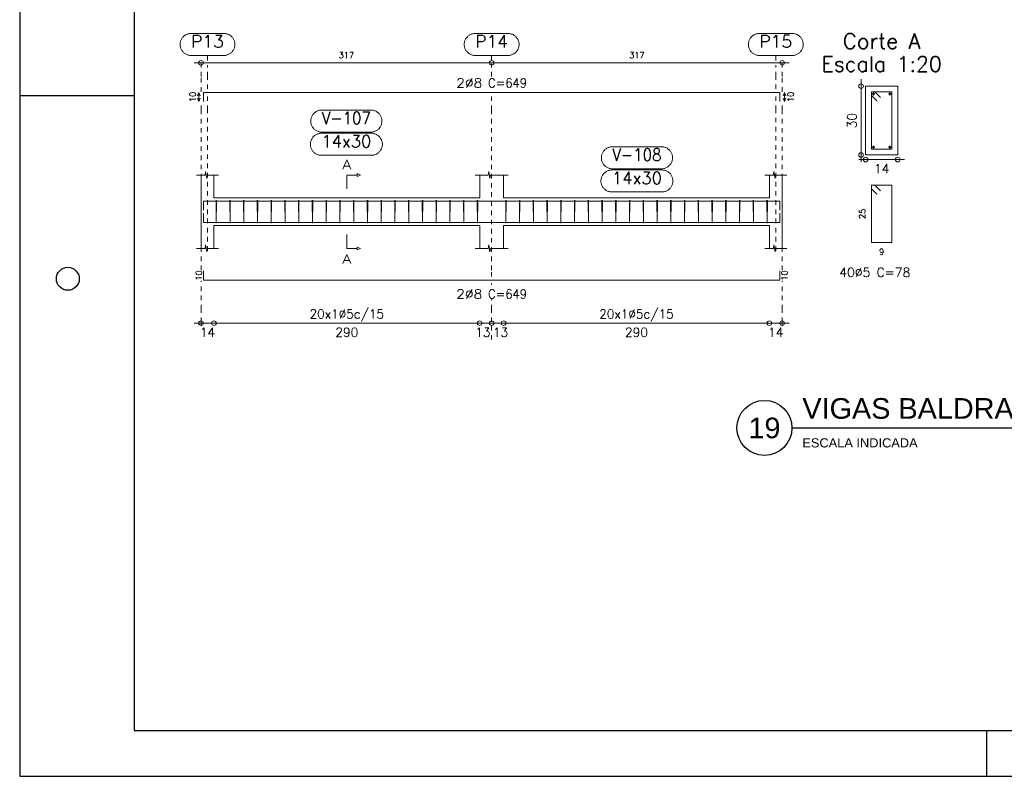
# Model space of a CAD drawing. Header units: millimetres. Extents: x -80 to 444, y 0 to 170.
# Tile 37 of 133: x 90 to 111, y 0 to 16. Entities that reach past the tile are written whole.
import ezdxf
from ezdxf.enums import TextEntityAlignment as Align

# ---------------------------------------------------------------- set-up
doc = ezdxf.new("R2010")
doc.units = ezdxf.units.MM
doc.linetypes.add('CYPE_PUNTO', pattern=[0.075, 0, -0.075])
for name, color, linetype, lineweight in [('ARM_COMPRIMENTOS', 3, 'Continuous', 0), ('ARM_DENTRO_VIGA', 4, 'Continuous', 15), ('ARM_ESTRIBOS', 3, 'Continuous', 0), ('ARM_TEXTOS', 3, 'Continuous', 0), ('COT_COTAS', 3, 'Continuous', 0), ('COT_EST', 3, 'Continuous', 0), ('COT_LIN_APOIOS', 2, 'CYPE_PUNTO', 0), ('COT_LIN_AUX_COTA', 2, 'CYPE_PUNTO', 0), ('MARCAS_PLANTA', 3, 'Continuous', 0), ('REF_NOME', 3, 'Continuous', 0), ('REF_REFERENCIA', 3, 'Continuous', 0), ('SEC_CONTORNOS', 2, 'Continuous', 9), ('SEC_DIM_VIGA', 3, 'Continuous', 0), ('TEXTO_REF_NOME', 3, 'Continuous', 0), ('TEXTO_REF_REFERENCIA', 3, 'Continuous', 0), ('TXT_COMP', 3, 'Continuous', 0), ('TXT_EST', 3, 'Continuous', 0)]:
    doc.layers.add(name, color=color, linetype=linetype, lineweight=lineweight)
doc.styles.add('CYPETXT', font='romans', dxfattribs={"height": 0.2})
doc.styles.get("Standard").update_dxf_attribs({"font": 'arial.ttf'})

msp = doc.modelspace()

# ---------------------------------------------------------------- linework, layer by layer
at = {"color": 1}
for p, q in [((90, 14.85), (92.5, 14.85)), ((111.1, 0), (111.1, 1))]:
    msp.add_line(p, q, dxfattribs=at)
at = {"color": 2}
msp.add_line((106.8507, 7.5975), (112.5864, 7.5975), dxfattribs=at)
msp.add_lwpolyline([(90, 59.4), (90, 0), (174.1, 0), (174.1, 59.4)], close=True, dxfattribs=at)
at = {"color": 6}
msp.add_lwpolyline([(92.5, 58.4), (92.5, 1), (173.1, 1), (173.1, 58.4)], close=True, dxfattribs=at)
at = {"color": 1}
msp.add_circle((91.05, 10.85), 0.25, dxfattribs=at)
at = {"color": 2}
msp.add_circle((106.2507, 7.5975), 0.6, dxfattribs=at)
at = {"layer": 'ARM_COMPRIMENTOS'}
for p, q in [((93.908, 14.915), (93.878, 14.84)), ((93.908, 14.915), (93.938, 14.84)), ((93.908, 14.715), (93.908, 14.915)), ((106.688, 14.915), (106.658, 14.84)), ((106.688, 14.915), (106.718, 14.84)), ((106.688, 14.915), (106.688, 14.715)), ((93.908, 14.715), (93.878, 14.79)), ((93.908, 14.715), (93.938, 14.79)), ((106.688, 14.715), (106.658, 14.79)), ((106.688, 14.715), (106.718, 14.79))]:
    msp.add_line(p, q, dxfattribs=at)
at = {"layer": 'ARM_DENTRO_VIGA'}
for p, q in [((108.5985, 14.88), (108.6585, 14.88)), ((108.6285, 14.91), (108.6285, 14.85)), ((108.9585, 14.88), (109.0185, 14.88)), ((108.9885, 14.91), (108.9885, 14.85)), ((108.6285, 13.75), (108.6285, 13.69)), ((108.9885, 13.75), (108.9885, 13.69)), ((108.5985, 13.72), (108.6585, 13.72)), ((108.9585, 13.72), (109.0185, 13.72))]:
    msp.add_line(p, q, dxfattribs=at)
for points in [[(94.008, 14.715), (94.008, 14.915), (106.588, 14.915), (106.588, 14.715)], [(94.008, 12.3447), (94.008, 12.5447), (106.588, 12.5447), (106.588, 12.3447)], [(94.008, 12.2807), (94.008, 12.0807), (106.588, 12.0807), (106.588, 12.2807)], [(94.008, 11.0227), (94.008, 10.8227), (106.588, 10.8227), (106.588, 11.0227)]]:
    msp.add_lwpolyline(points, dxfattribs=at)
for centre in [(108.6285, 14.88), (108.9885, 14.88), (108.6285, 13.72), (108.9885, 13.72)]:
    msp.add_circle(centre, 0.02, dxfattribs=at)
at = {"layer": 'ARM_ESTRIBOS'}
for points in [[(108.781, 14.8025), (108.6585, 14.925), (108.5835, 14.925), (108.5835, 13.675), (109.0335, 13.675), (109.0335, 14.925), (108.5835, 14.925), (108.5835, 14.85), (108.706, 14.7275)], [(108.781, 12.7675), (108.6585, 12.89), (108.5835, 12.89), (108.5835, 11.64), (109.0335, 11.64), (109.0335, 12.89), (108.5835, 12.89), (108.5835, 12.815), (108.706, 12.6925)], [(94.294, 12.5137), (94.294, 12.5627), (94.289, 12.0627), (94.284, 12.5627), (94.284, 12.5327), (94.284, 12.4837)], [(94.594, 12.5137), (94.594, 12.5627), (94.589, 12.0627), (94.584, 12.5627), (94.584, 12.5327), (94.584, 12.4837)], [(94.894, 12.5137), (94.894, 12.5627), (94.889, 12.0627), (94.884, 12.5627), (94.884, 12.5327), (94.884, 12.4837)], [(95.194, 12.5137), (95.194, 12.5627), (95.189, 12.0627), (95.184, 12.5627), (95.184, 12.5327), (95.184, 12.4837)], [(95.494, 12.5137), (95.494, 12.5627), (95.489, 12.0627), (95.484, 12.5627), (95.484, 12.5327), (95.484, 12.4837)], [(95.794, 12.5137), (95.794, 12.5627), (95.789, 12.0627), (95.784, 12.5627), (95.784, 12.5327), (95.784, 12.4837)], [(96.094, 12.5137), (96.094, 12.5627), (96.089, 12.0627), (96.084, 12.5627), (96.084, 12.5327), (96.084, 12.4837)], [(96.394, 12.5137), (96.394, 12.5627), (96.389, 12.0627), (96.384, 12.5627), (96.384, 12.5327), (96.384, 12.4837)], [(96.694, 12.5137), (96.694, 12.5627), (96.689, 12.0627), (96.684, 12.5627), (96.684, 12.5327), (96.684, 12.4837)], [(96.994, 12.5137), (96.994, 12.5627), (96.989, 12.0627), (96.984, 12.5627), (96.984, 12.5327), (96.984, 12.4837)], [(97.294, 12.5137), (97.294, 12.5627), (97.289, 12.0627), (97.284, 12.5627), (97.284, 12.5327), (97.284, 12.4837)], [(97.594, 12.5137), (97.594, 12.5627), (97.589, 12.0627), (97.584, 12.5627), (97.584, 12.5327), (97.584, 12.4837)], [(97.894, 12.5137), (97.894, 12.5627), (97.889, 12.0627), (97.884, 12.5627), (97.884, 12.5327), (97.884, 12.4837)], [(98.194, 12.5137), (98.194, 12.5627), (98.189, 12.0627), (98.184, 12.5627), (98.184, 12.5327), (98.184, 12.4837)], [(98.494, 12.5137), (98.494, 12.5627), (98.489, 12.0627), (98.484, 12.5627), (98.484, 12.5327), (98.484, 12.4837)], [(98.794, 12.5137), (98.794, 12.5627), (98.789, 12.0627), (98.784, 12.5627), (98.784, 12.5327), (98.784, 12.4837)], [(99.094, 12.5137), (99.094, 12.5627), (99.089, 12.0627), (99.084, 12.5627), (99.084, 12.5327), (99.084, 12.4837)], [(99.394, 12.5137), (99.394, 12.5627), (99.389, 12.0627), (99.384, 12.5627), (99.384, 12.5327), (99.384, 12.4837)], [(99.694, 12.5137), (99.694, 12.5627), (99.689, 12.0627), (99.684, 12.5627), (99.684, 12.5327), (99.684, 12.4837)], [(99.994, 12.5137), (99.994, 12.5627), (99.989, 12.0627), (99.984, 12.5627), (99.984, 12.5327), (99.984, 12.4837)], [(100.614, 12.5137), (100.614, 12.5627), (100.609, 12.0627), (100.604, 12.5627), (100.604, 12.5327), (100.604, 12.4837)], [(100.914, 12.5137), (100.914, 12.5627), (100.909, 12.0627), (100.904, 12.5627), (100.904, 12.5327), (100.904, 12.4837)], [(101.214, 12.5137), (101.214, 12.5627), (101.209, 12.0627), (101.204, 12.5627), (101.204, 12.5327), (101.204, 12.4837)], [(101.514, 12.5137), (101.514, 12.5627), (101.509, 12.0627), (101.504, 12.5627), (101.504, 12.5327), (101.504, 12.4837)], [(101.814, 12.5137), (101.814, 12.5627), (101.809, 12.0627), (101.804, 12.5627), (101.804, 12.5327), (101.804, 12.4837)], [(102.114, 12.5137), (102.114, 12.5627), (102.109, 12.0627), (102.104, 12.5627), (102.104, 12.5327), (102.104, 12.4837)], [(102.414, 12.5137), (102.414, 12.5627), (102.409, 12.0627), (102.404, 12.5627), (102.404, 12.5327), (102.404, 12.4837)], [(102.714, 12.5137), (102.714, 12.5627), (102.709, 12.0627), (102.704, 12.5627), (102.704, 12.5327), (102.704, 12.4837)], [(103.014, 12.5137), (103.014, 12.5627), (103.009, 12.0627), (103.004, 12.5627), (103.004, 12.5327), (103.004, 12.4837)], [(103.314, 12.5137), (103.314, 12.5627), (103.309, 12.0627), (103.304, 12.5627), (103.304, 12.5327), (103.304, 12.4837)], [(103.614, 12.5137), (103.614, 12.5627), (103.609, 12.0627), (103.604, 12.5627), (103.604, 12.5327), (103.604, 12.4837)], [(103.914, 12.5137), (103.914, 12.5627), (103.909, 12.0627), (103.904, 12.5627), (103.904, 12.5327), (103.904, 12.4837)], [(104.214, 12.5137), (104.214, 12.5627), (104.209, 12.0627), (104.204, 12.5627), (104.204, 12.5327), (104.204, 12.4837)], [(104.514, 12.5137), (104.514, 12.5627), (104.509, 12.0627), (104.504, 12.5627), (104.504, 12.5327), (104.504, 12.4837)], [(104.814, 12.5137), (104.814, 12.5627), (104.809, 12.0627), (104.804, 12.5627), (104.804, 12.5327), (104.804, 12.4837)], [(105.114, 12.5137), (105.114, 12.5627), (105.109, 12.0627), (105.104, 12.5627), (105.104, 12.5327), (105.104, 12.4837)], [(105.414, 12.5137), (105.414, 12.5627), (105.409, 12.0627), (105.404, 12.5627), (105.404, 12.5327), (105.404, 12.4837)], [(105.714, 12.5137), (105.714, 12.5627), (105.709, 12.0627), (105.704, 12.5627), (105.704, 12.5327), (105.704, 12.4837)], [(106.014, 12.5137), (106.014, 12.5627), (106.009, 12.0627), (106.004, 12.5627), (106.004, 12.5327), (106.004, 12.4837)], [(106.314, 12.5137), (106.314, 12.5627), (106.309, 12.0627), (106.304, 12.5627), (106.304, 12.5327), (106.304, 12.4837)]]:
    msp.add_lwpolyline(points, dxfattribs=at)
at = {"layer": 'COT_COTAS'}
msp.add_lwpolyline([(93.808, 15.56), (100.298, 15.56), (106.788, 15.56)], dxfattribs=at)
for centre in [(93.958, 15.56), (100.298, 15.56), (106.638, 15.56)]:
    msp.add_circle(centre, 0.05, dxfattribs=at)
at = {"layer": 'COT_EST'}
msp.add_lwpolyline([(93.808, 9.8827), (94.238, 9.8827), (100.038, 9.8827), (100.298, 9.8827), (100.558, 9.8827), (106.358, 9.8827), (106.788, 9.8827)], dxfattribs=at)
for centre in [(93.958, 9.8827), (94.238, 9.8827), (100.038, 9.8827), (100.298, 9.8827), (100.558, 9.8827), (106.358, 9.8827), (106.638, 9.8827)]:
    msp.add_circle(centre, 0.05, dxfattribs=at)
at = {"layer": 'COT_LIN_APOIOS'}
for p, q in [((100.298, 15.26), (100.298, 15.535)), ((100.298, 10.7177), (100.298, 10.7477)), ((100.298, 9.5227), (100.298, 9.8577))]:
    msp.add_line(p, q, dxfattribs=at)
for points in [[(93.958, 14.93), (93.958, 15.26), (93.958, 15.535), (93.958, 15.56)], [(106.638, 14.93), (106.638, 15.26), (106.638, 15.535), (106.638, 15.56)], [(100.298, 10.8977), (100.298, 11.0377), (100.298, 14.5287), (100.298, 14.84)], [(93.958, 11.0377), (93.958, 14.5287), (93.958, 14.7)], [(106.638, 11.0377), (106.638, 14.5287), (106.638, 14.7)], [(93.958, 9.8227), (93.958, 9.8577), (93.958, 9.9077), (93.958, 10.1827), (93.958, 10.8077)], [(106.638, 9.8227), (106.638, 9.8577), (106.638, 9.9077), (106.638, 10.1827), (106.638, 10.8077)], [(100.298, 9.9077), (100.298, 10.1827), (100.298, 10.4177)]]:
    msp.add_lwpolyline(points, dxfattribs=at)
at = {"layer": 'COT_LIN_AUX_COTA'}
for p, q in [((94.098, 15.61), (94.098, 15.72)), ((100.298, 15.61), (100.298, 15.72)), ((106.498, 15.61), (106.498, 15.72))]:
    msp.add_line(p, q, dxfattribs=at)
for points in [[(94.098, 14.99), (94.098, 15.26), (94.098, 15.51)], [(106.498, 14.99), (106.498, 15.26), (106.498, 15.51)], [(94.098, 11.4627), (94.098, 14.5287), (94.098, 14.84)], [(106.498, 11.4627), (106.498, 14.5287), (106.498, 14.84)]]:
    msp.add_lwpolyline(points, dxfattribs=at)
at = {"layer": 'MARCAS_PLANTA'}
for points in [[(97.138, 12.8127), (97.138, 13.1127), (97.363, 13.1127), (97.363, 13.1427), (97.438, 13.1127), (97.363, 13.0827), (97.363, 13.1127)], [(97.138, 11.8127), (97.138, 11.5127), (97.363, 11.5127), (97.363, 11.5427), (97.438, 11.5127), (97.363, 11.4827), (97.363, 11.5127)]]:
    msp.add_lwpolyline(points, dxfattribs=at)
at = {"layer": 'REF_NOME'}
for points in [[(97.664, 14.5287), (97.68, 14.5282), (97.696, 14.5266), (97.7118, 14.5239), (97.7274, 14.5202), (97.7427, 14.5155), (97.7577, 14.5097), (97.7722, 14.503), (97.7863, 14.4952), (97.7998, 14.4866), (97.8127, 14.4771), (97.825, 14.4667), (97.8365, 14.4556), (97.8473, 14.4437), (97.8572, 14.4311), (97.8663, 14.4179), (97.8745, 14.4041), (97.8817, 14.3898), (97.888, 14.375), (97.8932, 14.3599), (97.8975, 14.3444), (97.9007, 14.3287), (97.9028, 14.3128), (97.9039, 14.2968), (97.9039, 14.2807), (97.9028, 14.2647), (97.9007, 14.2488), (97.8975, 14.2331), (97.8932, 14.2176), (97.888, 14.2025), (97.8817, 14.1877), (97.8745, 14.1734), (97.8663, 14.1596), (97.8572, 14.1464), (97.8473, 14.1338), (97.8365, 14.1219), (97.825, 14.1108), (97.8127, 14.1004), (97.7998, 14.0909), (97.7863, 14.0823), (97.7722, 14.0745), (97.7577, 14.0678), (97.7427, 14.062), (97.7274, 14.0573), (97.7118, 14.0536), (97.696, 14.0509), (97.68, 14.0493), (97.664, 14.0487), (96.592, 14.0487), (96.576, 14.0493), (96.56, 14.0509), (96.5442, 14.0536), (96.5286, 14.0573), (96.5133, 14.062), (96.4983, 14.0678), (96.4838, 14.0745), (96.4697, 14.0823), (96.4562, 14.0909), (96.4433, 14.1004), (96.431, 14.1108), (96.4195, 14.1219), (96.4087, 14.1338), (96.3988, 14.1464), (96.3897, 14.1596), (96.3815, 14.1734), (96.3743, 14.1877), (96.368, 14.2025), (96.3628, 14.2176), (96.3585, 14.2331), (96.3553, 14.2488), (96.3532, 14.2647), (96.3521, 14.2807), (96.3521, 14.2968), (96.3532, 14.3128), (96.3553, 14.3287), (96.3585, 14.3444), (96.3628, 14.3599), (96.368, 14.375), (96.3743, 14.3898), (96.3815, 14.4041), (96.3897, 14.4179), (96.3988, 14.4311), (96.4087, 14.4437), (96.4195, 14.4556), (96.431, 14.4667), (96.4433, 14.4771), (96.4562, 14.4866), (96.4697, 14.4952), (96.4838, 14.503), (96.4983, 14.5097), (96.5133, 14.5155), (96.5286, 14.5202), (96.5442, 14.5239), (96.56, 14.5266), (96.576, 14.5282), (96.592, 14.5287), (97.664, 14.5287)], [(97.674, 14.0227), (97.69, 14.0222), (97.706, 14.0206), (97.7218, 14.0179), (97.7374, 14.0142), (97.7527, 14.0095), (97.7677, 14.0037), (97.7822, 13.997), (97.7963, 13.9892), (97.8098, 13.9806), (97.8227, 13.9711), (97.835, 13.9607), (97.8465, 13.9496), (97.8573, 13.9377), (97.8672, 13.9251), (97.8763, 13.9119), (97.8845, 13.8981), (97.8917, 13.8838), (97.898, 13.869), (97.9032, 13.8539), (97.9075, 13.8384), (97.9107, 13.8227), (97.9128, 13.8068), (97.9139, 13.7908), (97.9139, 13.7747), (97.9128, 13.7587), (97.9107, 13.7428), (97.9075, 13.7271), (97.9032, 13.7116), (97.898, 13.6965), (97.8917, 13.6817), (97.8845, 13.6674), (97.8763, 13.6536), (97.8672, 13.6404), (97.8573, 13.6278), (97.8465, 13.6159), (97.835, 13.6048), (97.8227, 13.5944), (97.8098, 13.5849), (97.7963, 13.5763), (97.7822, 13.5685), (97.7677, 13.5618), (97.7527, 13.556), (97.7374, 13.5513), (97.7218, 13.5476), (97.706, 13.5449), (97.69, 13.5433), (97.674, 13.5427), (96.582, 13.5427), (96.566, 13.5433), (96.55, 13.5449), (96.5342, 13.5476), (96.5186, 13.5513), (96.5033, 13.556), (96.4883, 13.5618), (96.4738, 13.5685), (96.4597, 13.5763), (96.4462, 13.5849), (96.4333, 13.5944), (96.421, 13.6048), (96.4095, 13.6159), (96.3987, 13.6278), (96.3888, 13.6404), (96.3797, 13.6536), (96.3715, 13.6674), (96.3643, 13.6817), (96.358, 13.6965), (96.3528, 13.7116), (96.3485, 13.7271), (96.3453, 13.7428), (96.3432, 13.7587), (96.3421, 13.7747), (96.3421, 13.7908), (96.3432, 13.8068), (96.3453, 13.8227), (96.3485, 13.8384), (96.3528, 13.8539), (96.358, 13.869), (96.3643, 13.8838), (96.3715, 13.8981), (96.3797, 13.9119), (96.3888, 13.9251), (96.3987, 13.9377), (96.4095, 13.9496), (96.421, 13.9607), (96.4333, 13.9711), (96.4462, 13.9806), (96.4597, 13.9892), (96.4738, 13.997), (96.4883, 14.0037), (96.5033, 14.0095), (96.5186, 14.0142), (96.5342, 14.0179), (96.55, 14.0206), (96.566, 14.0222), (96.582, 14.0227), (97.674, 14.0227)], [(104.004, 13.7287), (104.02, 13.7282), (104.036, 13.7266), (104.0518, 13.7239), (104.0674, 13.7202), (104.0827, 13.7155), (104.0977, 13.7097), (104.1122, 13.703), (104.1263, 13.6952), (104.1398, 13.6866), (104.1527, 13.6771), (104.165, 13.6667), (104.1765, 13.6556), (104.1873, 13.6437), (104.1972, 13.6311), (104.2063, 13.6179), (104.2145, 13.6041), (104.2217, 13.5898), (104.228, 13.575), (104.2332, 13.5599), (104.2375, 13.5444), (104.2407, 13.5287), (104.2428, 13.5128), (104.2439, 13.4968), (104.2439, 13.4807), (104.2428, 13.4647), (104.2407, 13.4488), (104.2375, 13.4331), (104.2332, 13.4176), (104.228, 13.4025), (104.2217, 13.3877), (104.2145, 13.3734), (104.2063, 13.3596), (104.1972, 13.3464), (104.1873, 13.3338), (104.1765, 13.3219), (104.165, 13.3108), (104.1527, 13.3004), (104.1398, 13.2909), (104.1263, 13.2823), (104.1122, 13.2745), (104.0977, 13.2678), (104.0827, 13.262), (104.0674, 13.2573), (104.0518, 13.2536), (104.036, 13.2509), (104.02, 13.2493), (104.004, 13.2487), (102.932, 13.2487), (102.916, 13.2493), (102.9, 13.2509), (102.8842, 13.2536), (102.8686, 13.2573), (102.8533, 13.262), (102.8383, 13.2678), (102.8238, 13.2745), (102.8097, 13.2823), (102.7962, 13.2909), (102.7833, 13.3004), (102.771, 13.3108), (102.7595, 13.3219), (102.7487, 13.3338), (102.7388, 13.3464), (102.7297, 13.3596), (102.7215, 13.3734), (102.7143, 13.3877), (102.708, 13.4025), (102.7028, 13.4176), (102.6985, 13.4331), (102.6953, 13.4488), (102.6932, 13.4647), (102.6921, 13.4807), (102.6921, 13.4968), (102.6932, 13.5128), (102.6953, 13.5287), (102.6985, 13.5444), (102.7028, 13.5599), (102.708, 13.575), (102.7143, 13.5898), (102.7215, 13.6041), (102.7297, 13.6179), (102.7388, 13.6311), (102.7487, 13.6437), (102.7595, 13.6556), (102.771, 13.6667), (102.7833, 13.6771), (102.7962, 13.6866), (102.8097, 13.6952), (102.8238, 13.703), (102.8383, 13.7097), (102.8533, 13.7155), (102.8686, 13.7202), (102.8842, 13.7239), (102.9, 13.7266), (102.916, 13.7282), (102.932, 13.7287), (104.004, 13.7287)], [(104.014, 13.2227), (104.03, 13.2222), (104.046, 13.2206), (104.0618, 13.2179), (104.0774, 13.2142), (104.0927, 13.2095), (104.1077, 13.2037), (104.1222, 13.197), (104.1363, 13.1892), (104.1498, 13.1806), (104.1627, 13.1711), (104.175, 13.1607), (104.1865, 13.1496), (104.1973, 13.1377), (104.2072, 13.1251), (104.2163, 13.1119), (104.2245, 13.0981), (104.2317, 13.0838), (104.238, 13.069), (104.2432, 13.0539), (104.2475, 13.0384), (104.2507, 13.0227), (104.2528, 13.0068), (104.2539, 12.9908), (104.2539, 12.9747), (104.2528, 12.9587), (104.2507, 12.9428), (104.2475, 12.9271), (104.2432, 12.9116), (104.238, 12.8965), (104.2317, 12.8817), (104.2245, 12.8674), (104.2163, 12.8536), (104.2072, 12.8404), (104.1973, 12.8278), (104.1865, 12.8159), (104.175, 12.8048), (104.1627, 12.7944), (104.1498, 12.7849), (104.1363, 12.7763), (104.1222, 12.7685), (104.1077, 12.7618), (104.0927, 12.756), (104.0774, 12.7513), (104.0618, 12.7476), (104.046, 12.7449), (104.03, 12.7433), (104.014, 12.7427), (102.922, 12.7427), (102.906, 12.7433), (102.89, 12.7449), (102.8742, 12.7476), (102.8586, 12.7513), (102.8433, 12.756), (102.8283, 12.7618), (102.8138, 12.7685), (102.7997, 12.7763), (102.7862, 12.7849), (102.7733, 12.7944), (102.761, 12.8048), (102.7495, 12.8159), (102.7387, 12.8278), (102.7288, 12.8404), (102.7197, 12.8536), (102.7115, 12.8674), (102.7043, 12.8817), (102.698, 12.8965), (102.6928, 12.9116), (102.6885, 12.9271), (102.6853, 12.9428), (102.6832, 12.9587), (102.6821, 12.9747), (102.6821, 12.9908), (102.6832, 13.0068), (102.6853, 13.0227), (102.6885, 13.0384), (102.6928, 13.0539), (102.698, 13.069), (102.7043, 13.0838), (102.7115, 13.0981), (102.7197, 13.1119), (102.7288, 13.1251), (102.7387, 13.1377), (102.7495, 13.1496), (102.761, 13.1607), (102.7733, 13.1711), (102.7862, 13.1806), (102.7997, 13.1892), (102.8138, 13.197), (102.8283, 13.2037), (102.8433, 13.2095), (102.8586, 13.2142), (102.8742, 13.2179), (102.89, 13.2206), (102.906, 13.2222), (102.922, 13.2227), (104.014, 13.2227)]]:
    msp.add_lwpolyline(points, close=True, dxfattribs=at)
at = {"layer": 'REF_REFERENCIA'}
for points in [[(94.456, 16.2), (94.472, 16.1995), (94.488, 16.1979), (94.5038, 16.1952), (94.5194, 16.1915), (94.5347, 16.1867), (94.5497, 16.181), (94.5642, 16.1742), (94.5783, 16.1665), (94.5918, 16.1579), (94.6047, 16.1484), (94.617, 16.138), (94.6285, 16.1268), (94.6393, 16.115), (94.6492, 16.1024), (94.6583, 16.0891), (94.6665, 16.0753), (94.6737, 16.061), (94.68, 16.0463), (94.6852, 16.0311), (94.6895, 16.0156), (94.6927, 15.9999), (94.6948, 15.984), (94.6959, 15.968), (94.6959, 15.952), (94.6948, 15.936), (94.6927, 15.9201), (94.6895, 15.9044), (94.6852, 15.8889), (94.68, 15.8737), (94.6737, 15.859), (94.6665, 15.8447), (94.6583, 15.8309), (94.6492, 15.8176), (94.6393, 15.805), (94.6285, 15.7932), (94.617, 15.782), (94.6047, 15.7716), (94.5918, 15.7621), (94.5783, 15.7535), (94.5642, 15.7458), (94.5497, 15.739), (94.5347, 15.7333), (94.5194, 15.7285), (94.5038, 15.7248), (94.488, 15.7221), (94.472, 15.7205), (94.456, 15.72), (93.74, 15.72), (93.724, 15.7205), (93.708, 15.7221), (93.6922, 15.7248), (93.6766, 15.7285), (93.6613, 15.7333), (93.6463, 15.739), (93.6318, 15.7458), (93.6177, 15.7535), (93.6042, 15.7621), (93.5913, 15.7716), (93.579, 15.782), (93.5675, 15.7932), (93.5567, 15.805), (93.5468, 15.8176), (93.5377, 15.8309), (93.5295, 15.8447), (93.5223, 15.859), (93.516, 15.8737), (93.5108, 15.8889), (93.5065, 15.9044), (93.5033, 15.9201), (93.5012, 15.936), (93.5001, 15.952), (93.5001, 15.968), (93.5012, 15.984), (93.5033, 15.9999), (93.5065, 16.0156), (93.5108, 16.0311), (93.516, 16.0463), (93.5223, 16.061), (93.5295, 16.0753), (93.5377, 16.0891), (93.5468, 16.1024), (93.5567, 16.115), (93.5675, 16.1268), (93.579, 16.138), (93.5913, 16.1484), (93.6042, 16.1579), (93.6177, 16.1665), (93.6318, 16.1742), (93.6463, 16.181), (93.6613, 16.1867), (93.6766, 16.1915), (93.6922, 16.1952), (93.708, 16.1979), (93.724, 16.1995), (93.74, 16.2), (94.456, 16.2)], [(100.656, 16.2), (100.672, 16.1995), (100.688, 16.1979), (100.7038, 16.1952), (100.7194, 16.1915), (100.7347, 16.1867), (100.7497, 16.181), (100.7642, 16.1742), (100.7783, 16.1665), (100.7918, 16.1579), (100.8047, 16.1484), (100.817, 16.138), (100.8285, 16.1268), (100.8393, 16.115), (100.8492, 16.1024), (100.8583, 16.0891), (100.8665, 16.0753), (100.8737, 16.061), (100.88, 16.0463), (100.8852, 16.0311), (100.8895, 16.0156), (100.8927, 15.9999), (100.8948, 15.984), (100.8959, 15.968), (100.8959, 15.952), (100.8948, 15.936), (100.8927, 15.9201), (100.8895, 15.9044), (100.8852, 15.8889), (100.88, 15.8737), (100.8737, 15.859), (100.8665, 15.8447), (100.8583, 15.8309), (100.8492, 15.8176), (100.8393, 15.805), (100.8285, 15.7932), (100.817, 15.782), (100.8047, 15.7716), (100.7918, 15.7621), (100.7783, 15.7535), (100.7642, 15.7458), (100.7497, 15.739), (100.7347, 15.7333), (100.7194, 15.7285), (100.7038, 15.7248), (100.688, 15.7221), (100.672, 15.7205), (100.656, 15.72), (99.94, 15.72), (99.924, 15.7205), (99.908, 15.7221), (99.8922, 15.7248), (99.8766, 15.7285), (99.8613, 15.7333), (99.8463, 15.739), (99.8318, 15.7458), (99.8177, 15.7535), (99.8042, 15.7621), (99.7913, 15.7716), (99.779, 15.782), (99.7675, 15.7932), (99.7567, 15.805), (99.7468, 15.8176), (99.7377, 15.8309), (99.7295, 15.8447), (99.7223, 15.859), (99.716, 15.8737), (99.7108, 15.8889), (99.7065, 15.9044), (99.7033, 15.9201), (99.7012, 15.936), (99.7001, 15.952), (99.7001, 15.968), (99.7012, 15.984), (99.7033, 15.9999), (99.7065, 16.0156), (99.7108, 16.0311), (99.716, 16.0463), (99.7223, 16.061), (99.7295, 16.0753), (99.7377, 16.0891), (99.7468, 16.1024), (99.7567, 16.115), (99.7675, 16.1268), (99.779, 16.138), (99.7913, 16.1484), (99.8042, 16.1579), (99.8177, 16.1665), (99.8318, 16.1742), (99.8463, 16.181), (99.8613, 16.1867), (99.8766, 16.1915), (99.8922, 16.1952), (99.908, 16.1979), (99.924, 16.1995), (99.94, 16.2), (100.656, 16.2)], [(106.856, 16.2), (106.872, 16.1995), (106.888, 16.1979), (106.9038, 16.1952), (106.9194, 16.1915), (106.9347, 16.1867), (106.9497, 16.181), (106.9642, 16.1742), (106.9783, 16.1665), (106.9918, 16.1579), (107.0047, 16.1484), (107.017, 16.138), (107.0285, 16.1268), (107.0393, 16.115), (107.0492, 16.1024), (107.0583, 16.0891), (107.0665, 16.0753), (107.0737, 16.061), (107.08, 16.0463), (107.0852, 16.0311), (107.0895, 16.0156), (107.0927, 15.9999), (107.0948, 15.984), (107.0959, 15.968), (107.0959, 15.952), (107.0948, 15.936), (107.0927, 15.9201), (107.0895, 15.9044), (107.0852, 15.8889), (107.08, 15.8737), (107.0737, 15.859), (107.0665, 15.8447), (107.0583, 15.8309), (107.0492, 15.8176), (107.0393, 15.805), (107.0285, 15.7932), (107.017, 15.782), (107.0047, 15.7716), (106.9918, 15.7621), (106.9783, 15.7535), (106.9642, 15.7458), (106.9497, 15.739), (106.9347, 15.7333), (106.9194, 15.7285), (106.9038, 15.7248), (106.888, 15.7221), (106.872, 15.7205), (106.856, 15.72), (106.14, 15.72), (106.124, 15.7205), (106.108, 15.7221), (106.0922, 15.7248), (106.0766, 15.7285), (106.0613, 15.7333), (106.0463, 15.739), (106.0318, 15.7458), (106.0177, 15.7535), (106.0042, 15.7621), (105.9913, 15.7716), (105.979, 15.782), (105.9675, 15.7932), (105.9567, 15.805), (105.9468, 15.8176), (105.9377, 15.8309), (105.9295, 15.8447), (105.9223, 15.859), (105.916, 15.8737), (105.9108, 15.8889), (105.9065, 15.9044), (105.9033, 15.9201), (105.9012, 15.936), (105.9001, 15.952), (105.9001, 15.968), (105.9012, 15.984), (105.9033, 15.9999), (105.9065, 16.0156), (105.9108, 16.0311), (105.916, 16.0463), (105.9223, 16.061), (105.9295, 16.0753), (105.9377, 16.0891), (105.9468, 16.1024), (105.9567, 16.115), (105.9675, 16.1268), (105.979, 16.138), (105.9913, 16.1484), (106.0042, 16.1579), (106.0177, 16.1665), (106.0318, 16.1742), (106.0463, 16.181), (106.0613, 16.1867), (106.0766, 16.1915), (106.0922, 16.1952), (106.108, 16.1979), (106.124, 16.1995), (106.14, 16.2), (106.856, 16.2)]]:
    msp.add_lwpolyline(points, close=True, dxfattribs=at)
at = {"layer": 'SEC_CONTORNOS'}
for p, q in [((93.958, 12.6127), (93.958, 13.1127)), ((94.238, 12.6127), (94.238, 13.1127)), ((100.038, 12.6127), (100.038, 13.1127)), ((100.558, 12.6127), (100.558, 13.1127)), ((106.358, 12.6127), (106.358, 13.1127)), ((106.638, 12.6127), (106.638, 13.1127)), ((93.958, 12.0127), (93.958, 12.6127)), ((94.238, 12.6127), (100.038, 12.6127)), ((100.558, 12.6127), (106.358, 12.6127)), ((106.638, 12.0127), (106.638, 12.6127)), ((94.238, 12.0127), (100.038, 12.0127)), ((94.238, 11.5127), (94.238, 12.0127)), ((100.038, 11.5127), (100.038, 12.0127)), ((100.558, 12.0127), (106.358, 12.0127)), ((100.558, 11.5127), (100.558, 12.0127)), ((106.358, 11.5127), (106.358, 12.0127))]:
    msp.add_line(p, q, dxfattribs=at)
msp.add_lwpolyline([(108.4585, 15.05), (108.4585, 13.55), (109.1585, 13.55), (109.1585, 15.05), (108.4585, 15.05)], close=True, dxfattribs=at)
for points in [[(93.858, 13.1127), (94.045, 13.1127), (94.0575, 13.1877), (94.0825, 13.0377), (94.095, 13.1127), (94.338, 13.1127)], [(99.938, 13.1127), (100.221, 13.1127), (100.2335, 13.1877), (100.2585, 13.0377), (100.271, 13.1127), (100.658, 13.1127)], [(106.258, 13.1127), (106.445, 13.1127), (106.4575, 13.1877), (106.4825, 13.0377), (106.495, 13.1127), (106.738, 13.1127)], [(93.958, 11.5127), (93.958, 12.0127), (93.958, 12.6127)], [(106.638, 11.5127), (106.638, 12.0127), (106.638, 12.6127)], [(93.858, 11.5127), (94.045, 11.5127), (94.0575, 11.5877), (94.0825, 11.4377), (94.095, 11.5127), (94.338, 11.5127)], [(99.938, 11.5127), (100.221, 11.5127), (100.2335, 11.5877), (100.2585, 11.4377), (100.271, 11.5127), (100.658, 11.5127)], [(106.258, 11.5127), (106.445, 11.5127), (106.4575, 11.5877), (106.4825, 11.4377), (106.495, 11.5127), (106.738, 11.5127)]]:
    msp.add_lwpolyline(points, dxfattribs=at)
at = {"layer": 'SEC_DIM_VIGA'}
for p, q in [((108.3585, 15.2), (108.3585, 13.4)), ((108.3085, 13.45), (109.3085, 13.45))]:
    msp.add_line(p, q, dxfattribs=at)
for centre in [(108.3585, 15.05), (108.3585, 13.55), (108.4585, 13.45), (109.1585, 13.45)]:
    msp.add_circle(centre, 0.05, dxfattribs=at)

# ---------------------------------------------------------------- texts
at = {"color": 6}
msp.add_text('VIGAS BALDRAME', height=0.45, dxfattribs=at).set_placement((107.0777, 7.7975))
msp.add_text('19', height=0.45, dxfattribs=at).set_placement((106.2507, 7.5975), align=Align.MIDDLE)
at = {"color": 2}
msp.add_text('ESCALA INDICADA', height=0.2, dxfattribs=at).set_placement((107.0777, 7.1719))
at = {"layer": 'ARM_COMPRIMENTOS', "style": 'CYPETXT', "width": 0.953514}
for p, p2 in [((93.8413, 14.703), (93.8413, 14.927)), ((106.888, 14.703), (106.888, 14.927)), ((93.9747, 10.8107), (93.9747, 11.0347)), ((106.7547, 10.8107), (106.7547, 11.0347))]:
    msp.add_text('10', height=0.13333, rotation=90, dxfattribs=at).set_placement(p, p2, align=Align.FIT)
at = {"layer": 'ARM_ESTRIBOS', "style": 'CYPETXT', "width": 0.88337}
msp.add_text('40%%c5 C=78', height=0.2, dxfattribs=at).set_placement((107.8845, 10.89), (109.4325, 10.89), align=Align.FIT)
at = {"layer": 'ARM_TEXTOS', "style": 'CYPETXT', "width": 1.06875}
for p, p2 in [((99.524, 15.02), (100.094, 15.02)), ((99.524, 10.4177), (100.094, 10.4177))]:
    msp.add_text('2%%c8', height=0.2, dxfattribs=at).set_placement(p, p2, align=Align.FIT)
at = {"layer": 'COT_COTAS', "style": 'CYPETXT', "width": 0.928421}
for p, p2 in [((96.96, 15.66), (97.296, 15.66)), ((103.3, 15.66), (103.636, 15.66))]:
    msp.add_text('317', height=0.13333, dxfattribs=at).set_placement(p, p2, align=Align.FIT)
at = {"layer": 'COT_EST', "style": 'CYPETXT'}
for s, width, p, p2 in [('14', 0.928421, (93.93, 9.5827), (94.266, 9.5827)), ('290', 0.928421, (96.886, 9.5827), (97.39, 9.5827)), ('13', 0.953514, (99.937, 9.5827), (100.273, 9.5827)), ('13', 0.953514, (100.323, 9.5827), (100.659, 9.5827)), ('290', 0.928421, (103.206, 9.5827), (103.71, 9.5827)), ('14', 0.928421, (106.33, 9.5827), (106.666, 9.5827))]:
    msp.add_text(s, height=0.2, dxfattribs=dict(at, width=width)).set_placement(p, p2, align=Align.FIT)
at = {"layer": 'MARCAS_PLANTA', "style": 'CYPETXT', "width": 1.241471}
for p, p2 in [((97.0375, 13.2427), (97.2385, 13.2427)), ((97.0375, 11.1827), (97.2385, 11.1827))]:
    msp.add_text('A', height=0.2, dxfattribs=at).set_placement(p, p2, align=Align.FIT)
at = {"layer": 'SEC_DIM_VIGA', "style": 'CYPETXT', "width": 0.953514}
for s, height, p, p2 in [('30', 0.2, (108.2585, 14.132), (108.2585, 14.468)), ('25', 0.13333, (108.4502, 12.153), (108.4502, 12.377))]:
    msp.add_text(s, height=height, rotation=90, dxfattribs=at).set_placement(p, p2, align=Align.FIT)
at = {"layer": 'SEC_DIM_VIGA', "style": 'CYPETXT'}
for s, height, width, p, p2 in [('14', 0.2, 0.928421, (108.6405, 13.15), (108.9765, 13.15)), ('9', 0.1333, 1.1025, (108.7525, 11.3733), (108.8645, 11.3733))]:
    msp.add_text(s, height=height, dxfattribs=dict(at, width=width)).set_placement(p, p2, align=Align.FIT)
at = {"layer": 'TEXTO_REF_NOME', "style": 'CYPETXT'}
for s, height, width, p, p2 in [('Corte A', 0.33333, 0.885124, (107.9585, 15.8667), (109.6585, 15.8667)), ('Escala 1:20', 0.333333, 0.879654, (107.496, 15.3667), (110.121, 15.3667)), ('V-107', 0.26667, 0.835842, (96.592, 14.2221), (97.664, 14.2221)), ('14x30', 0.26667, 0.91484, (96.582, 13.7161), (97.674, 13.7161)), ('V-108', 0.26667, 0.835842, (102.932, 13.4221), (104.004, 13.4221)), ('14x30', 0.26667, 0.91484, (102.922, 12.9161), (104.014, 12.9161))]:
    msp.add_text(s, height=height, dxfattribs=dict(at, width=width)).set_placement(p, p2, align=Align.FIT)
at = {"layer": 'TEXTO_REF_REFERENCIA', "style": 'CYPETXT'}
for s, width, p, p2 in [('P13', 0.972155, (93.74, 15.8933), (94.456, 15.8933)), ('P14', 0.955678, (99.94, 15.8933), (100.656, 15.8933)), ('P15', 0.972155, (106.14, 15.8933), (106.856, 15.8933))]:
    msp.add_text(s, height=0.26667, dxfattribs=dict(at, width=width)).set_placement(p, p2, align=Align.FIT)
at = {"layer": 'TXT_COMP', "style": 'CYPETXT', "width": 0.828145}
for p, p2 in [((100.094, 15.02), (101.072, 15.02)), ((100.094, 10.4177), (101.072, 10.4177))]:
    msp.add_text(' C=649', height=0.2, dxfattribs=at).set_placement(p, p2, align=Align.FIT)
at = {"layer": 'TXT_EST', "style": 'CYPETXT', "width": 0.882979}
for p, p2 in [((96.3265, 9.9827), (97.9495, 9.9827)), ((102.6465, 9.9827), (104.2695, 9.9827))]:
    msp.add_text('20x1%%c5c/15', height=0.2, dxfattribs=at).set_placement(p, p2, align=Align.FIT)

doc.saveas('drawing.dxf')
